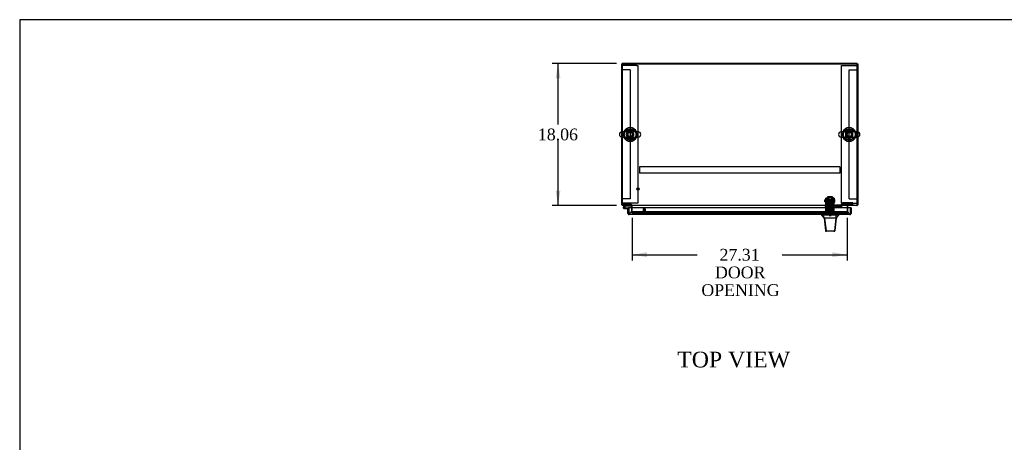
# Model space of a CAD drawing. Header units: inches. Extents: x 1 to 299, y -2 to 199.
# Tile 6 of 10: x 1 to 127, y 145 to 199. Entities that reach past the tile are written whole.
import ezdxf
from ezdxf.enums import TextEntityAlignment as Align
from ezdxf.lldxf.tags import DXFTag

# ---------------------------------------------------------------- set-up
doc = ezdxf.new("R2010")
doc.units = ezdxf.units.IN
doc.header["$MEASUREMENT"] = 0
for name, color, linetype in [('COM50677-2', 7, 'Continuous'), ('COM53964-1', 7, 'Continuous'), ('COM55523', 7, 'Continuous'), ('COM70216', 7, 'Continuous'), ('COM70220', 7, 'Continuous'), ('COM70763-3', 7, 'Continuous'), ('COM70764-2', 7, 'Continuous'), ('COM70838', 7, 'Continuous'), ('COM70839-3', 7, 'Continuous'), ('COM71202-3', 7, 'Continuous'), ('COM71203-2', 7, 'Continuous'), ('COM71205-2', 7, 'Continuous'), ('COM71206-5', 7, 'Continuous'), ('Default', 7, 'Continuous'), ('HAN86294', 7, 'Continuous'), ('HAN86294_NUT', 7, 'Continuous'), ('HAN86294_SCREW', 7, 'Continuous'), ('HAN86294_WASHER', 7, 'Continuous'), ('HAN_NUT', 7, 'Continuous'), ('NTS18024', 7, 'Continuous'), ('NTS18147', 7, 'Continuous'), ('ROL87452', 7, 'Continuous'), ('RVT17786', 7, 'Continuous'), ('RVT19000', 7, 'Continuous'), ('SCS86415', 7, 'Continuous'), ('SPC87322', 7, 'Continuous'), ('STD26122', 7, 'Continuous'), ('STD26258', 7, 'Continuous'), ('WAF25376', 7, 'Continuous'), ('WAF25377', 7, 'Continuous'), ('WAM254785', 7, 'Continuous'), ('WAM30038', 7, 'Continuous')]:
    doc.layers.add(name, color=color, linetype=linetype)
doc.styles.add('SEACAD_Times_New_Roman', font='times.ttf')
tags = doc.linetypes.add('HIDDEN2', pattern=[0.1875, 0.125, -0.0625]).pattern_tags.tags
tags[6:7] = [DXFTag(74, 4), DXFTag(75, 0), DXFTag(340, '0'), DXFTag(46, 0.0), DXFTag(50, 0.0), DXFTag(44, 0.0), DXFTag(45, 0.0)]
tags[4:5] = [DXFTag(74, 4), DXFTag(75, 0), DXFTag(340, '0'), DXFTag(46, 0.0), DXFTag(50, 0.0), DXFTag(44, 0.0), DXFTag(45, 0.0)]
doc.dimstyles.new('HAMMOND_(STH_-_300x200)', dxfattribs={"dimtxt": 1.5, "dimasz": 1.875, "dimexe": 0.75, "dimexo": 0.75, "dimgap": 0.375, "dimtad": 0, "dimtih": 1, "dimtoh": 1, "dimzin": 0, "dimdsep": 46, "dimtxsty": 'SEACAD_Times_New_Roman', "dimblk1": '_SE_FILLED', "dimblk2": '_SE_FILLED', "dimsah": 1, "dimcen": 0.75, "dimadec": 0, "dimazin": 0, "dimtfac": 0.8, "dimtofl": 0, "dimtmove": 0, "dimatfit": 3, "dimfxl": 1, "dimtolj": 1, "dimtzin": 0, "dimarcsym": 0})

# ---------------------------------------------------------------- blocks, each defined once
blk = doc.blocks.new('SE1')
at = {"layer": 'COM50677-2', "color": 7, "linetype": 'HIDDEN2'}
for p, q in [((78.17, 193.08), (77.99, 193.08)), ((79.8, 193.08), (78.17, 193.08)), ((79.8, 193.08), (79.99, 193.08)), ((79.99, 193.08), (79.99, 175.58)), ((105.86, 193.08), (106.04, 193.08)), ((105.86, 175.58), (105.86, 193.08)), ((106.04, 193.08), (107.67, 193.08)), ((107.67, 193.08), (107.86, 193.08)), ((78.17, 175.58), (77.99, 175.58)), ((79.8, 175.58), (78.17, 175.58)), ((79.99, 175.58), (79.8, 175.58)), ((106.04, 175.58), (105.86, 175.58)), ((106.04, 175.58), (107.67, 175.58)), ((107.67, 175.58), (107.86, 175.58))]:
    blk.add_line(p, q, dxfattribs=at)
at = {"layer": 'COM53964-1', "color": 7, "linetype": 'HIDDEN2'}
for p, q in [((78.13, 192.53), (77.99, 192.53)), ((78.85, 192.53), (78.13, 192.53)), ((78.99, 192.53), (78.85, 192.53)), ((78.99, 192.53), (78.99, 176.15)), ((106.86, 176.15), (106.86, 192.53)), ((106.86, 192.53), (107, 192.53)), ((107, 192.53), (107.72, 192.53)), ((107.72, 192.53), (107.86, 192.53)), ((78.13, 176.15), (77.99, 176.15)), ((78.85, 176.15), (78.13, 176.15)), ((78.99, 176.15), (78.85, 176.15)), ((106.86, 176.15), (107, 176.15)), ((107, 176.15), (107.72, 176.15)), ((107.72, 176.15), (107.86, 176.15))]:
    blk.add_line(p, q, dxfattribs=at)
at = {"layer": 'COM55523', "color": 7, "linetype": 'Continuous'}
for p, q in [((78.34, 175.3), (78.15, 175.11)), ((79.08, 175.26), (79.08, 175.3)), ((78.17, 175.04), (78.17, 175.01)), ((78.21, 175.09), (78.39, 175.26)), ((78.24, 175.09), (78.22, 175.09)), ((78.22, 174.96), (78.24, 174.96)), ((78.35, 174.91), (78.23, 174.91)), ((78.29, 175.01), (78.29, 175.04)), ((78.35, 175.03), (78.29, 175.03)), ((78.35, 174.97), (78.33, 174.97)), ((78.8, 174.97), (78.35, 174.97)), ((78.35, 174.97), (78.35, 174.91)), ((78.35, 174.91), (78.8, 174.91)), ((78.39, 175.26), (79.08, 175.26)), ((78.8, 174.91), (78.8, 174.91)), ((78.8, 174.43), (78.8, 174.43))]:
    blk.add_line(p, q, dxfattribs=at)
at = {"layer": 'COM55523', "color": 7, "linetype": 'HIDDEN2'}
for p, q in [((78.36, 175.32), (78.34, 175.3)), ((79.08, 175.3), (79.08, 175.32)), ((78.19, 175.07), (78.21, 175.09)), ((78.33, 174.97), (78.23, 174.97)), ((78.29, 175.03), (78.28, 175.03)), ((78.28, 175.02), (78.35, 175.02)), ((78.84, 174.97), (78.8, 174.97)), ((78.8, 174.43), (78.86, 174.43)), ((78.86, 174.43), (78.86, 174.95))]:
    blk.add_line(p, q, dxfattribs=at)
at = {"layer": 'COM55523', "color": 7, "linetype": 'Continuous'}
for centre, radius, start, end in [((78.23, 175.03), 0.117, 132.392, 0), ((78.22, 175.04), 0.05, 90, 180), ((78.22, 175.01), 0.05, 180, 270), ((78.24, 175.04), 0.05, 0, 90), ((78.24, 175.01), 0.05, 270, 0), ((78.23, 175.03), 0.117, 0, 72.9726)]:
    blk.add_arc(centre, radius, start, end, dxfattribs=at)
at = {"layer": 'COM55523', "color": 7, "linetype": 'HIDDEN2'}
for centre, radius, start, end in [((78.23, 175.03), 0.117, 72.9726, 132.392), ((78.23, 175.03), 0.055, 131.1959, 0), ((78.23, 175.03), 0.055, 0, 131.1959), ((78.84, 174.95), 0.025, 0, 90)]:
    blk.add_arc(centre, radius, start, end, dxfattribs=at)
at = {"layer": 'COM70216', "color": 7, "linetype": 'HIDDEN2'}
for p, q in [((105.67, 180.21), (80.17, 180.21)), ((80.17, 180.21), (80.17, 180.16)), ((80.17, 180.16), (80.17, 179.44)), ((80.17, 179.44), (80.17, 179.39)), ((105.67, 179.39), (80.17, 179.39)), ((105.67, 180.21), (105.67, 180.16)), ((105.67, 180.16), (105.67, 179.44)), ((105.67, 179.44), (105.67, 179.39))]:
    blk.add_line(p, q, dxfattribs=at)
at = {"layer": 'COM70220', "color": 7, "linetype": 'HIDDEN2'}
for p, q in [((79.44, 174.48), (79.19, 174.48)), ((106.34, 174.48), (79.44, 174.48)), ((106.59, 174.48), (106.34, 174.48))]:
    blk.add_line(p, q, dxfattribs=at)
for centre, start, end in [((79.19, 174.23), 90, 180), ((106.59, 174.23), 0, 90)]:
    blk.add_arc(centre, 0.25, start, end, dxfattribs=at)
at = {"layer": 'COM70763-3', "color": 7, "linetype": 'Continuous'}
for p, q in [((107.86, 193.36), (77.99, 193.36)), ((77.99, 193.36), (77.99, 193.3)), ((107.86, 193.36), (107.86, 193.3))]:
    blk.add_line(p, q, dxfattribs=at)
at = {"layer": 'COM70763-3', "color": 7, "linetype": 'HIDDEN2'}
blk.add_line((107.86, 193.26), (77.99, 193.26), dxfattribs=at)
at = {"layer": 'COM70764-2', "color": 7, "linetype": 'Continuous'}
for p, q in [((107.86, 193.3), (77.99, 193.3)), ((77.99, 193.3), (77.99, 184.66)), ((107.86, 184.66), (107.86, 193.3)), ((77.99, 184), (77.99, 175.44)), ((107.86, 175.44), (107.86, 184)), ((77.99, 175.44), (77.99, 175.3)), ((107.86, 175.3), (77.99, 175.3)), ((79.27, 175.3), (79.27, 175.25)), ((106.58, 175.25), (106.58, 175.3)), ((107.86, 175.3), (107.86, 175.44)), ((79.27, 175.01), (79.27, 175.25)), ((106.58, 175.25), (106.58, 175.01))]:
    blk.add_line(p, q, dxfattribs=at)
at = {"layer": 'COM70764-2', "color": 7, "linetype": 'HIDDEN2'}
for p, q in [((77.99, 184.66), (77.99, 184)), ((107.86, 184), (107.86, 184.66)), ((79.27, 174.47), (79.27, 175.01)), ((79.27, 174.43), (79.27, 174.47)), ((79.27, 174.33), (79.27, 174.43)), ((79.27, 174.43), (79.27, 174.43)), ((79.27, 174.33), (79.27, 174.33)), ((79.27, 174.33), (79.27, 174.33)), ((79.27, 174.33), (106.58, 174.33)), ((106.33, 174.47), (79.52, 174.47)), ((106.33, 174.37), (79.52, 174.37)), ((106.58, 175.01), (106.58, 174.47)), ((106.58, 174.47), (106.58, 174.43)), ((106.58, 174.43), (106.58, 174.43)), ((106.58, 174.43), (106.58, 174.33)), ((106.58, 174.33), (106.58, 174.33)), ((106.58, 174.33), (106.58, 174.33))]:
    blk.add_line(p, q, dxfattribs=at)
for centre in [(78.99, 184.33), (106.86, 184.33)]:
    blk.add_circle(centre, 0.375, dxfattribs=at)
for centre, major_axis, start_param, end_param in [((79.52, 174.42), (-0.25, 0), 4.712389, 6.211302), ((79.52, 174.33), (-0.25, 0), 4.712389, 6.211302), ((106.33, 174.42), (0.25, 0), 0.071883, 1.570796), ((106.33, 174.33), (0.25, 0), 0.071883, 1.570796)]:
    blk.add_ellipse(centre, major_axis=major_axis, ratio=0.173648, start_param=start_param, end_param=end_param, dxfattribs=at)
at = {"layer": 'COM70838', "color": 7, "linetype": 'HIDDEN2'}
for p, q in [((103.8, 175.21), (103.8, 175.34)), ((103.8, 175.34), (103.92, 175.34)), ((104.4, 175.34), (103.92, 175.34)), ((105, 175.34), (104.44, 175.34)), ((105, 175.34), (105.09, 175.34)), ((105.75, 175.34), (105.09, 175.34)), ((105.81, 175.21), (105.81, 175.35)), ((105.87, 175.43), (105.87, 175.46)), ((107.18, 175.63), (106.06, 175.63)), ((106.06, 175.5), (107.18, 175.5)), ((106.06, 175.5), (106.06, 175.4)), ((106.06, 175.4), (107.31, 175.4)), ((107.31, 175.61), (107.31, 175.48)), ((107.31, 175.4), (107.31, 175.48)), ((103.92, 175.21), (103.8, 175.21)), ((103.92, 175.21), (105, 175.21)), ((105.09, 175.21), (105, 175.21)), ((105.09, 175.21), (105.81, 175.21)), ((105.81, 175.21), (105.88, 175.21)), ((105.94, 175.27), (105.94, 175.27))]:
    blk.add_line(p, q, dxfattribs=at)
for centre, radius, start, end in [((105.75, 175.46), 0.117, 270, 298.0398), ((105.75, 175.46), 0.117, 298.0398, 0), ((106.06, 175.43), 0.193, 90, 180), ((106.06, 175.27), 0.125, 90, 180), ((105.88, 175.27), 0.06, 270, 0)]:
    blk.add_arc(centre, radius, start, end, dxfattribs=at)
for centre, major_axis, start_param, end_param in [((107.18, 175.61), (-0.125, 0), 3.141593, 4.712389), ((107.18, 175.48), (0.125, 0), 0, 1.570796)]:
    blk.add_ellipse(centre, major_axis=major_axis, ratio=0.145455, start_param=start_param, end_param=end_param, dxfattribs=at)
at = {"layer": 'COM70839-3', "color": 7, "linetype": 'HIDDEN2'}
for p, q in [((103.89, 176.15), (103.89, 176.22)), ((103.96, 176.22), (103.89, 176.22)), ((103.89, 176.15), (103.89, 175.89)), ((103.89, 175.72), (103.89, 175.89)), ((103.89, 174.59), (103.89, 175.72)), ((103.96, 176.22), (103.96, 176.15)), ((103.96, 175.89), (103.96, 176.15)), ((104.88, 175.9), (103.96, 175.9)), ((103.96, 175.89), (103.96, 175.72)), ((103.96, 175.84), (104.88, 175.84)), ((103.96, 174.59), (103.96, 175.72)), ((104.88, 176.15), (104.88, 176.22)), ((104.95, 176.22), (104.88, 176.22)), ((104.88, 176.15), (104.88, 175.89)), ((104.88, 175.72), (104.88, 175.89)), ((104.88, 174.59), (104.88, 175.72)), ((104.95, 176.22), (104.95, 176.15)), ((104.95, 175.89), (104.95, 176.15)), ((104.95, 175.89), (104.95, 175.72)), ((104.95, 174.59), (104.95, 175.72)), ((103.89, 174.58), (103.89, 174.59)), ((103.96, 174.58), (103.89, 174.58)), ((104.88, 175.05), (103.96, 175.05)), ((103.96, 174.59), (103.96, 174.58)), ((104.88, 174.58), (104.88, 174.59)), ((104.95, 174.58), (104.88, 174.58)), ((104.95, 174.59), (104.95, 174.58))]:
    blk.add_line(p, q, dxfattribs=at)
at = {"layer": 'COM71202-3', "color": 7, "linetype": 'Continuous'}
for p, q in [((78.7, 174.91), (78.8, 174.91)), ((78.7, 174.28), (78.7, 174.91)), ((78.8, 174.22), (78.76, 174.17)), ((106.98, 175.01), (78.8, 175.01)), ((78.8, 175.01), (78.8, 174.28)), ((78.8, 174.28), (78.8, 174.91)), ((78.8, 174.28), (78.8, 174.28)), ((78.8, 174.28), (78.8, 174.17)), ((78.8, 174.28), (78.8, 174.22)), ((106.94, 174.14), (78.85, 174.14)), ((78.85, 174.14), (78.85, 174.14)), ((78.85, 174.14), (78.85, 174.14)), ((78.85, 174.14), (78.85, 174.14)), ((106.94, 174.14), (106.94, 174.14)), ((106.94, 174.14), (106.94, 174.14)), ((106.98, 175.01), (106.98, 174.28)), ((107.08, 175.01), (106.98, 175.01)), ((106.98, 175.01), (106.98, 174.28)), ((106.98, 174.28), (106.98, 174.28)), ((106.98, 174.28), (106.98, 174.17)), ((106.98, 174.22), (106.98, 174.28)), ((106.98, 174.22), (107.02, 174.17)), ((107.08, 175.01), (107.08, 174.28))]:
    blk.add_line(p, q, dxfattribs=at)
for centre, start, end in [((78.85, 174.28), 180, 232.4964), ((78.85, 174.28), 232.4964, 269.8439), ((78.85, 174.28), 269.9238, 270), ((106.94, 174.28), 270.1561, 307.5036), ((106.94, 174.28), 270, 270.0762), ((106.94, 174.28), 307.5036, 0)]:
    blk.add_arc(centre, 0.143, start, end, dxfattribs=at)
for points in [[(78.8, 174.17), (78.81, 174.16), (78.81, 174.15), (78.83, 174.14), (78.83, 174.14), (78.84, 174.14), (78.84, 174.14), (78.85, 174.14)], [(106.98, 174.17), (106.98, 174.16), (106.97, 174.15), (106.96, 174.14), (106.95, 174.14), (106.94, 174.14), (106.94, 174.14), (106.94, 174.14)]]:
    blk.add_open_spline(points, degree=3, knots=[0, 0, 0, 0, 0.5, 0.5, 0.75, 0.75, 1, 1, 1, 1], dxfattribs=at)
at = {"layer": 'COM71203-2', "color": 7, "linetype": 'Continuous'}
for p, q in [((77.89, 193.32), (77.89, 184.66)), ((77.89, 193.32), (77.99, 193.32)), ((77.99, 193.32), (77.99, 193.3)), ((77.89, 184.01), (77.89, 175.42)), ((77.89, 175.42), (77.99, 175.42)), ((79.17, 175.28), (79.17, 175.01))]:
    blk.add_line(p, q, dxfattribs=at)
at = {"layer": 'COM71203-2', "color": 7, "linetype": 'HIDDEN2'}
for p, q in [((77.89, 184.66), (77.89, 184.01)), ((79.12, 175.42), (78.04, 175.42)), ((79.12, 175.32), (78.04, 175.32)), ((79.17, 175.01), (79.17, 174.36)), ((79.27, 174.36), (79.17, 174.36))]:
    blk.add_line(p, q, dxfattribs=at)
at = {"layer": 'COM71203-2', "color": 7, "linetype": 'Continuous'}
for centre, radius, start, end in [((78.04, 175.47), 0.143, 199.6129, 250.3871), ((79.12, 175.28), 0.048, 0, 28.631), ((79.12, 175.28), 0.143, 0, 9.2556)]:
    blk.add_arc(centre, radius, start, end, dxfattribs=at)
at = {"layer": 'COM71203-2', "color": 7, "linetype": 'HIDDEN2'}
for centre, radius, start, end in [((78.04, 175.47), 0.048, 180, 270), ((78.04, 175.47), 0.143, 250.3871, 270), ((79.12, 175.28), 0.143, 9.2556, 90), ((79.12, 175.28), 0.048, 28.631, 90)]:
    blk.add_arc(centre, radius, start, end, dxfattribs=at)
at = {"layer": 'COM71205-2', "color": 7, "linetype": 'HIDDEN2'}
blk.add_line((79.27, 174.33), (106.58, 174.33), dxfattribs=at)
at = {"layer": 'COM71206-5', "color": 7, "linetype": 'Continuous'}
for p, q in [((107.86, 193.3), (107.95, 193.3)), ((107.95, 193.3), (107.95, 184.66)), ((107.95, 184.01), (107.95, 175.39)), ((107.86, 175.39), (107.95, 175.39)), ((106.67, 175.01), (106.67, 175.25))]:
    blk.add_line(p, q, dxfattribs=at)
at = {"layer": 'COM71206-5', "color": 7, "linetype": 'HIDDEN2'}
for p, q in [((107.95, 184.66), (107.95, 184.01)), ((106.58, 174.33), (106.67, 174.33)), ((106.67, 174.33), (106.67, 175.01))]:
    blk.add_line(p, q, dxfattribs=at)
at = {"layer": 'COM71206-5', "color": 7, "linetype": 'Continuous'}
for centre, radius, start, end in [((106.72, 175.25), 0.143, 160.3871, 180), ((106.72, 175.25), 0.048, 90, 180), ((107.81, 175.44), 0.143, 289.6129, 340.3871)]:
    blk.add_arc(centre, radius, start, end, dxfattribs=at)
at = {"layer": 'COM71206-5', "color": 7, "linetype": 'HIDDEN2'}
for centre, radius, start, end in [((106.72, 175.25), 0.143, 90, 160.3871), ((107.81, 175.44), 0.048, 270, 0), ((107.81, 175.44), 0.143, 270, 289.6129)]:
    blk.add_arc(centre, radius, start, end, dxfattribs=at)
at = {"layer": 'HAN86294', "color": 7, "linetype": 'HIDDEN2'}
for p, q in [((104.29, 176.33), (104.26, 176.3)), ((104.26, 176.3), (104.58, 176.3)), ((104.26, 176.3), (104.26, 175.34)), ((104.55, 176.33), (104.29, 176.33)), ((104.58, 176.3), (104.55, 176.33)), ((104.58, 175.34), (104.58, 176.3)), ((104.03, 174.84), (104.22, 174.84)), ((104.03, 174.84), (104.03, 174.14)), ((104.22, 174.84), (104.62, 174.84)), ((104.22, 174.84), (104.22, 174.14)), ((104.26, 174.96), (104.26, 174.84)), ((104.26, 174.96), (104.42, 174.96)), ((104.42, 174.96), (104.58, 174.96)), ((104.58, 174.96), (104.58, 174.84)), ((104.62, 174.84), (104.82, 174.84)), ((104.62, 174.84), (104.62, 174.14)), ((104.82, 174.84), (104.82, 174.14))]:
    blk.add_line(p, q, dxfattribs=at)
at = {"layer": 'HAN86294', "color": 7, "linetype": 'Continuous'}
for p, q in [((103.33, 174.14), (103.33, 174.05)), ((103.33, 174.06), (103.41, 174.06)), ((103.43, 174.06), (103.71, 173.7)), ((103.52, 174.06), (103.45, 174.06)), ((105.14, 174.06), (103.52, 174.06)), ((105.32, 174.06), (105.14, 174.06)), ((105.4, 174.06), (105.32, 174.06)), ((105.4, 174.06), (105.51, 174.06)), ((105.51, 174.05), (105.51, 174.14)), ((103.63, 173.7), (103.65, 173.7)), ((103.71, 173.7), (103.65, 173.7)), ((103.76, 173.7), (103.71, 173.7)), ((103.71, 173.7), (103.93, 172.06)), ((103.85, 173.7), (103.76, 173.7)), ((105.13, 173.7), (103.85, 173.7)), ((105.13, 173.7), (104.96, 172.07)), ((105.16, 173.7), (105.13, 173.7)), ((105.17, 173.7), (105.16, 173.7)), ((105.18, 173.7), (105.17, 173.7)), ((105.18, 173.7), (105.21, 173.7)), ((103.82, 172.08), (103.82, 172.08)), ((103.98, 172.02), (103.88, 172.02)), ((104.91, 172.02), (103.98, 172.02)), ((104.97, 172.02), (104.91, 172.02)), ((105.03, 172.08), (105.03, 172.08))]:
    blk.add_line(p, q, dxfattribs=at)
for centre, radius, start, end in [((99.54, 170.42), 5.25, 38.6173, 43.7666), ((117.63, 163.51), 16.06, 138.9673, 140.6254), ((43.17, 179.75), 62.32, 353.4784, 354.4341), ((103.88, 172.08), 0.06, 185.9929, 270.0075), ((104.91, 172.08), 0.0554, 272.131, 348.8293), ((104.97, 172.08), 0.06, 269.9911, 354.4242)]:
    blk.add_arc(centre, radius, start, end, dxfattribs=at)
for points in [[(105.14, 174.06), (105.14, 173.94), (105.13, 173.82), (105.13, 173.7)], [(103.65, 173.7), (103.7, 173.16), (103.76, 172.62), (103.82, 172.08)], [(105.18, 173.7), (105.13, 173.16), (105.08, 172.62), (105.03, 172.08)]]:
    blk.add_open_spline(points, degree=3, dxfattribs=at)
blk.add_open_spline([(103.93, 172.06), (103.93, 172.05), (103.94, 172.04), (103.96, 172.03), (103.97, 172.02), (103.98, 172.02)], degree=3, knots=[0, 0, 0, 0, 0.5, 0.5, 1, 1, 1, 1], dxfattribs=at)
at = {"layer": 'HAN86294_NUT', "color": 7, "linetype": 'HIDDEN2'}
for p, q in [((104.09, 175.93), (104.09, 175.88)), ((104.09, 175.88), (104.26, 175.88)), ((104.09, 175.88), (104.09, 175.56)), ((104.09, 175.56), (104.42, 175.56)), ((104.72, 175.96), (104.12, 175.96)), ((104.26, 175.88), (104.42, 175.88)), ((104.42, 175.88), (104.59, 175.88)), ((104.42, 175.88), (104.42, 175.56)), ((104.42, 175.56), (104.75, 175.56)), ((104.59, 175.88), (104.75, 175.88)), ((104.75, 175.88), (104.75, 175.93)), ((104.75, 175.88), (104.75, 175.56))]:
    blk.add_line(p, q, dxfattribs=at)
for centre, start, end in [((104.12, 175.93), 90, 180), ((104.72, 175.93), 0, 90)]:
    blk.add_arc(centre, 0.03, start, end, dxfattribs=at)
at = {"layer": 'HAN86294_SCREW', "color": 7, "linetype": 'HIDDEN2'}
for p, q in [((104.16, 174.45), (104.68, 174.45)), ((104.16, 174.45), (104.16, 174.38)), ((104.16, 174.38), (104.68, 174.38)), ((104.31, 174.59), (104.2, 174.59)), ((104.2, 174.59), (104.2, 174.45)), ((104.53, 174.59), (104.31, 174.59)), ((104.31, 174.59), (104.31, 174.45)), ((104.31, 174.38), (104.31, 174.01)), ((104.64, 174.59), (104.53, 174.59)), ((104.53, 174.59), (104.53, 174.45)), ((104.54, 174.01), (104.54, 174.38)), ((104.64, 174.59), (104.64, 174.45)), ((104.68, 174.38), (104.68, 174.45)), ((104.31, 174.01), (104.54, 174.01))]:
    blk.add_line(p, q, dxfattribs=at)
at = {"layer": 'HAN86294_WASHER', "color": 7, "linetype": 'HIDDEN2'}
for p, q in [((104.73, 174.35), (104.11, 174.35)), ((104.11, 174.35), (104.11, 174.29)), ((104.73, 174.29), (104.11, 174.29)), ((104.73, 174.29), (104.11, 174.29)), ((104.11, 174.29), (104.11, 174.23)), ((104.73, 174.29), (104.73, 174.35)), ((104.73, 174.23), (104.73, 174.29))]:
    blk.add_line(p, q, dxfattribs=at)
at = {"layer": 'HAN_NUT', "color": 7, "linetype": 'HIDDEN2'}
for p, q in [((104.12, 174.45), (103.81, 174.45)), ((103.81, 174.23), (103.81, 174.45)), ((104.73, 174.45), (104.12, 174.45)), ((104.12, 174.23), (104.12, 174.45)), ((105.03, 174.45), (104.73, 174.45)), ((104.73, 174.23), (104.73, 174.45)), ((105.03, 174.23), (105.03, 174.45))]:
    blk.add_line(p, q, dxfattribs=at)
at = {"layer": 'NTS18024', "color": 7, "linetype": 'HIDDEN2'}
for p, q in [((78.72, 184.8), (78.45, 184.33)), ((78.45, 184.33), (78.72, 183.87)), ((79.25, 184.8), (78.72, 184.8)), ((79.52, 184.34), (79.25, 184.8)), ((79.25, 183.87), (79.52, 184.34)), ((106.85, 184.87), (106.39, 184.59)), ((106.39, 184.59), (106.39, 184.07)), ((106.39, 184.07), (106.86, 183.8)), ((107.32, 184.59), (106.85, 184.87)), ((106.86, 183.8), (107.32, 184.07)), ((107.32, 184.07), (107.32, 184.59)), ((78.72, 183.87), (79.25, 183.87))]:
    blk.add_line(p, q, dxfattribs=at)
for centre in [(78.99, 184.33), (106.86, 184.33)]:
    blk.add_circle(centre, 0.263, dxfattribs=at)
at = {"layer": 'NTS18147', "color": 7, "linetype": 'HIDDEN2'}
for p, q in [((103.96, 175.18), (103.96, 175.24)), ((104.02, 175.24), (103.96, 175.24)), ((103.96, 175.24), (103.96, 175.24)), ((104.02, 175.24), (103.96, 175.24)), ((104.03, 175.18), (103.96, 175.18)), ((103.96, 175.18), (103.96, 175.12)), ((104.03, 175.18), (103.96, 175.18)), ((103.96, 175.12), (104.03, 175.12)), ((103.96, 175.12), (104.03, 175.12)), ((104.02, 175.18), (104.02, 175.24)), ((104.02, 175.24), (104.02, 175.24)), ((104.03, 175.12), (104.03, 175.18)), ((104.03, 175.18), (104.03, 175.18)), ((104.03, 175.12), (104.35, 175.12)), ((104.03, 175.12), (104.35, 175.12)), ((104.22, 175.24), (104.19, 175.24)), ((104.22, 175.24), (104.19, 175.24)), ((104.2, 175.12), (104.2, 174.68)), ((104.2, 175.12), (104.2, 175.12)), ((104.64, 174.68), (104.2, 174.68)), ((104.64, 174.68), (104.2, 174.68)), ((104.49, 175.18), (104.35, 175.18)), ((104.35, 175.18), (104.35, 175.12)), ((104.49, 175.18), (104.35, 175.18)), ((104.35, 175.18), (104.35, 175.18)), ((104.35, 175.12), (104.49, 175.12)), ((104.35, 175.12), (104.49, 175.12)), ((104.49, 175.12), (104.49, 175.18)), ((104.49, 175.18), (104.49, 175.18)), ((104.49, 175.12), (104.82, 175.12)), ((104.49, 175.12), (104.82, 175.12)), ((104.65, 175.24), (104.62, 175.24)), ((104.65, 175.24), (104.62, 175.24)), ((104.64, 174.68), (104.64, 175.12)), ((104.64, 175.12), (104.64, 175.12)), ((104.82, 175.18), (104.82, 175.24)), ((104.88, 175.24), (104.82, 175.24)), ((104.82, 175.24), (104.82, 175.24)), ((104.88, 175.24), (104.82, 175.24)), ((104.88, 175.18), (104.82, 175.18)), ((104.82, 175.18), (104.82, 175.12)), ((104.88, 175.18), (104.82, 175.18)), ((104.82, 175.18), (104.82, 175.18)), ((104.82, 175.12), (104.88, 175.12)), ((104.82, 175.12), (104.88, 175.12)), ((104.88, 175.18), (104.88, 175.24)), ((104.88, 175.24), (104.88, 175.24)), ((104.88, 175.12), (104.88, 175.18))]:
    blk.add_line(p, q, dxfattribs=at)
for centre, start_param, end_param in [((104.19, 174.93), 2.506883, 3.776302), ((104.19, 174.93), 2.506883, 3.776302), ((104.22, 174.93), 2.506883, 3.141593), ((104.22, 174.93), 2.506883, 3.141593), ((104.62, 174.93), 3.141593, 3.776302), ((104.62, 174.93), 3.141593, 3.776302), ((104.65, 174.93), 2.506883, 3.776302), ((104.65, 174.93), 2.506883, 3.776302)]:
    blk.add_ellipse(centre, major_axis=(0, -0.318), ratio=0.866025, start_param=start_param, end_param=end_param, dxfattribs=at)
at = {"layer": 'ROL87452', "color": 7, "linetype": 'HIDDEN2'}
for p, q in [((104.11, 176.39), (104.11, 175.39)), ((104.73, 176.39), (104.11, 176.39)), ((104.73, 176.39), (104.73, 175.39))]:
    blk.add_line(p, q, dxfattribs=at)
at = {"layer": 'RVT17786', "color": 7, "linetype": 'HIDDEN2'}
for p, q in [((103.74, 175.77), (103.74, 176.02)), ((104.95, 176.02), (103.74, 176.02)), ((103.74, 175.77), (104.95, 175.77))]:
    blk.add_line(p, q, dxfattribs=at)
blk.add_arc((104.72, 175.89), 0.318, 317.1291, 42.8709, dxfattribs=at)
at = {"layer": 'RVT19000', "color": 7, "linetype": 'HIDDEN2'}
for p, q in [((104.73, 175.45), (104.11, 175.45)), ((104.11, 175.39), (104.11, 175.34)), ((104.23, 175.34), (104.23, 175.21)), ((104.44, 175.34), (104.4, 175.34)), ((104.62, 175.21), (104.62, 175.34)), ((104.73, 175.34), (104.73, 175.39)), ((104.28, 175.21), (104.28, 175)), ((104.56, 175), (104.28, 175)), ((104.56, 175), (104.56, 175.21))]:
    blk.add_line(p, q, dxfattribs=at)
at = {"layer": 'SCS86415', "color": 7, "linetype": 'Continuous'}
for p, q in [((80.02, 184.66), (77.95, 184.66)), ((107.89, 184.66), (105.82, 184.66)), ((77.95, 184), (80.02, 184)), ((105.82, 184), (107.89, 184))]:
    blk.add_line(p, q, dxfattribs=at)
for centre, radius, start, end in [((77.95, 184.33), 0.331, 90, 270), ((78.99, 184.33), 0.625, 32.0055, 147.9945), ((80.02, 184.33), 0.331, 270, 90), ((105.82, 184.33), 0.331, 90, 270), ((106.86, 184.33), 0.625, 32.0055, 147.9945), ((107.89, 184.33), 0.331, 270, 90), ((78.99, 184.33), 0.625, 212.0055, 327.9945), ((106.86, 184.33), 0.625, 212.0055, 327.9945)]:
    blk.add_arc(centre, radius, start, end, dxfattribs=at)
at = {"layer": 'SPC87322', "color": 7, "linetype": 'HIDDEN2'}
for p, q in [((104.18, 175.34), (104.18, 175.21)), ((104.19, 175.34), (104.19, 175.21)), ((104.65, 175.34), (104.65, 175.21)), ((104.66, 175.34), (104.66, 175.21)), ((104.03, 175.21), (104.03, 174.84)), ((104.81, 174.84), (104.81, 175.21))]:
    blk.add_line(p, q, dxfattribs=at)
at = {"layer": 'STD26122', "color": 7, "linetype": 'HIDDEN2'}
for p, q in [((104.27, 175.23), (104.24, 175.2)), ((104.24, 175.2), (104.61, 175.2)), ((104.24, 175.2), (104.24, 174.23)), ((104.57, 175.23), (104.27, 175.23)), ((104.61, 175.2), (104.57, 175.23)), ((104.61, 174.23), (104.61, 175.2))]:
    blk.add_line(p, q, dxfattribs=at)
at = {"layer": 'STD26258', "color": 7, "linetype": 'HIDDEN2'}
for p, q in [((80.64, 174.26), (80.96, 174.26)), ((80.64, 174.26), (80.64, 174.23)), ((80.67, 174.86), (80.92, 174.86)), ((80.67, 174.86), (80.67, 174.26)), ((80.7, 174.86), (80.7, 174.26)), ((80.89, 174.86), (80.89, 174.26)), ((80.92, 174.26), (80.92, 174.86)), ((80.96, 174.23), (80.96, 174.26))]:
    blk.add_line(p, q, dxfattribs=at)
for radius in [0.156, 0.125]:
    blk.add_circle((79.99, 177.39), radius, dxfattribs=at)
at = {"layer": 'WAF25376', "color": 7, "linetype": 'HIDDEN2'}
for p, q in [((103.99, 176.21), (103.99, 175.58)), ((104.09, 176.21), (103.99, 176.21)), ((103.99, 175.58), (104.09, 175.58)), ((104.09, 176.21), (104.09, 175.58)), ((104.76, 175.58), (104.76, 176.21)), ((104.86, 176.21), (104.76, 176.21)), ((104.76, 175.58), (104.86, 175.58)), ((104.86, 175.58), (104.86, 176.21))]:
    blk.add_line(p, q, dxfattribs=at)
at = {"layer": 'WAF25377', "color": 7, "linetype": 'HIDDEN2'}
for centre in [(78.99, 184.33), (106.86, 184.33)]:
    blk.add_circle(centre, 0.34, dxfattribs=at)
for centre, start, end in [((78.99, 184.33), 157.7548, 202.2452), ((78.99, 184.33), 0, 22.2452), ((78.99, 184.33), 337.7548, 0), ((106.86, 184.33), 157.7548, 202.2452), ((106.86, 184.33), 0, 22.2452), ((106.86, 184.33), 337.7548, 0)]:
    blk.add_arc(centre, 0.875, start, end, dxfattribs=at)
at = {"layer": 'WAF25377', "color": 7, "linetype": 'Continuous'}
for centre, start, end in [((78.99, 184.33), 22.2452, 157.7548), ((106.86, 184.33), 22.2452, 157.7548), ((78.99, 184.33), 202.2452, 337.7548), ((106.86, 184.33), 202.2452, 337.7548)]:
    blk.add_arc(centre, 0.875, start, end, dxfattribs=at)
at = {"layer": 'WAM254785', "color": 7, "linetype": 'HIDDEN2'}
for centre, radius in [((78.99, 184.33), 0.75), ((78.99, 184.33), 0.312), ((106.86, 184.33), 0.75), ((106.86, 184.33), 0.312)]:
    blk.add_circle(centre, radius, dxfattribs=at)
at = {"layer": 'WAM30038', "color": 7, "linetype": 'HIDDEN2'}
for p, q in [((104.05, 174.99), (104.8, 174.99)), ((104.05, 174.99), (104.05, 174.99)), ((104.05, 174.99), (104.8, 174.99)), ((104.05, 174.99), (104.05, 174.97)), ((104.05, 174.97), (104.8, 174.97)), ((104.05, 174.97), (104.8, 174.97)), ((104.25, 174.91), (104.19, 174.91)), ((104.25, 174.91), (104.19, 174.91)), ((104.22, 174.95), (104.25, 174.91)), ((104.22, 174.95), (104.25, 174.91)), ((104.26, 174.92), (104.24, 174.96)), ((104.26, 174.92), (104.24, 174.96)), ((104.27, 174.91), (104.24, 174.95)), ((104.27, 174.91), (104.24, 174.95)), ((104.25, 174.91), (104.26, 174.92)), ((104.25, 174.91), (104.26, 174.92)), ((104.4, 174.91), (104.27, 174.91)), ((104.4, 174.91), (104.27, 174.91)), ((104.4, 174.95), (104.4, 174.91)), ((104.44, 174.91), (104.44, 174.95)), ((104.57, 174.91), (104.44, 174.91)), ((104.57, 174.91), (104.44, 174.91)), ((104.6, 174.95), (104.57, 174.91)), ((104.6, 174.95), (104.57, 174.91)), ((104.61, 174.96), (104.58, 174.92)), ((104.61, 174.96), (104.58, 174.92)), ((104.58, 174.92), (104.6, 174.91)), ((104.58, 174.92), (104.6, 174.91)), ((104.6, 174.91), (104.62, 174.95)), ((104.6, 174.91), (104.62, 174.95)), ((104.65, 174.91), (104.6, 174.91)), ((104.65, 174.91), (104.6, 174.91)), ((104.8, 174.99), (104.8, 174.99)), ((104.8, 174.97), (104.8, 174.99))]:
    blk.add_line(p, q, dxfattribs=at)
for centre, radius, start, end in [((103.52, 174.39), 0.85, 41.7058, 43.4493), ((104.42, 174.95), 0.0181, 91.7718, 183.073), ((104.42, 174.95), 0.0182, 357.1609, 87.9942), ((105.33, 174.38), 0.854, 136.5547, 138.2901)]:
    blk.add_arc(centre, radius, start, end, dxfattribs=at)
for points, knots in [([(104.19, 174.91), (104.18, 174.92), (104.17, 174.93), (104.16, 174.94), (104.16, 174.95), (104.16, 174.95), (104.15, 174.95)], [0, 0, 0, 0, 0.858552, 0.858552, 0.858552, 1, 1, 1, 1]), ([(104.21, 174.96), (104.21, 174.96), (104.21, 174.96), (104.22, 174.96), (104.22, 174.96), (104.22, 174.95)], [0.4389304, 0.4389304, 0.4389304, 0.4389304, 0.5, 0.5, 1, 1, 1, 1]), ([(104.24, 174.95), (104.24, 174.95), (104.24, 174.96), (104.24, 174.96), (104.24, 174.96), (104.23, 174.97), (104.23, 174.97), (104.22, 174.97), (104.22, 174.97), (104.22, 174.97)], [0, 0, 0, 0, 0.25, 0.25, 0.5, 0.5, 0.75, 0.75, 1, 1, 1, 1]), ([(104.62, 174.97), (104.62, 174.97), (104.62, 174.97), (104.61, 174.97), (104.61, 174.97), (104.61, 174.96), (104.6, 174.96), (104.6, 174.95)], [0, 0, 0, 0, 0.25, 0.25, 0.5, 0.5, 1, 1, 1, 1]), ([(104.62, 174.95), (104.63, 174.95), (104.63, 174.96), (104.63, 174.96), (104.63, 174.96), (104.63, 174.96), (104.63, 174.96), (104.63, 174.96)], [0, 0, 0, 0, 0.25, 0.25, 0.5, 0.5, 0.5626015, 0.5626015, 0.5626015, 0.5626015]), ([(104.69, 174.95), (104.69, 174.95), (104.69, 174.95), (104.68, 174.94), (104.67, 174.93), (104.66, 174.92), (104.65, 174.91)], [0, 0, 0, 0, 0.141448, 0.141448, 0.141448, 1, 1, 1, 1])]:
    blk.add_open_spline(points, degree=3, knots=knots, dxfattribs=at)
blk = doc.blocks.new('DMBLK4856')
at = {"layer": 'Default', "linetype": 'Continuous'}
for points in [[(81.14, 168.72), (81.14, 169.35), (79.27, 169.03)], [(104.7, 168.72), (106.58, 169.03), (104.7, 169.35)]]:
    blk.add_hatch(color=7, dxfattribs=at).paths.add_polyline_path(points)
at = {"layer": 'Default', "color": 7, "linetype": 'Continuous'}
for p, q in [((79.27, 173.72), (79.27, 168.28)), ((106.58, 173.72), (106.58, 168.28)), ((79.27, 169.03), (87.53, 169.03)), ((98.32, 169.03), (106.58, 169.03))]:
    blk.add_line(p, q, dxfattribs=at)
at = {"layer": 'Default', "color": 7, "linetype": 'Continuous', "style": 'SEACAD_Times_New_Roman'}
for s, p in [('27.31', (90.36, 169.78)), ('DOOR', (89.78, 167.53)), ('OPENING', (88.05, 165.28))]:
    blk.add_text(s, height=1.5, dxfattribs=at).set_placement(p, align=Align.TOP_LEFT)
blk = doc.blocks.new('_SE_FILLED')
at = {"color": 0}
blk.add_line((0, 0), (-1, 0), dxfattribs=at)
blk.add_solid([(0, 0), (-1, -0.1665), (-1, 0.1665), (0, 0)], dxfattribs=at)
blk = doc.blocks.new('DMBLK4866')
at = {"layer": 'Default', "linetype": 'Continuous'}
for points in [[(69.51, 191.48), (70.13, 191.48), (69.82, 193.36)], [(69.51, 177.17), (69.82, 175.3), (70.13, 177.17)]]:
    blk.add_hatch(color=7, dxfattribs=at).paths.add_polyline_path(points)
at = {"layer": 'Default', "color": 7, "linetype": 'Continuous'}
for p, q in [((77.24, 193.36), (69.07, 193.36)), ((69.82, 185.6), (69.82, 193.36)), ((69.82, 175.3), (69.82, 183.58)), ((77.24, 175.3), (69.07, 175.3))]:
    blk.add_line(p, q, dxfattribs=at)
at = {"layer": 'Default', "color": 7, "linetype": 'Continuous', "style": 'SEACAD_Times_New_Roman'}
blk.add_text('18.06', height=1.5, dxfattribs=at).set_placement((67.26, 185.08), align=Align.TOP_LEFT)
blk = doc.blocks.new('BORDER')
at = {"layer": 'Default', "color": 7, "linetype": 'Continuous'}
for p, q in [((0, 27.86), (-41.86, 27.86)), ((-41.86, 27.86), (-41.86, 0))]:
    blk.add_line(p, q, dxfattribs=at)

msp = doc.modelspace()

# ---------------------------------------------------------------- block references
at = {"layer": 'Default', "color": 7, "xscale": 7.12, "yscale": 7.12, "zscale": 7.12}
msp.add_blockref('BORDER', (299.411, 0.564), dxfattribs=at)
at = {"layer": 'Default'}
msp.add_blockref('SE1', (0, 0), dxfattribs=at)

# ---------------------------------------------------------------- texts
at = {"layer": 'Default', "color": 7, "linetype": 'Continuous', "style": 'SEACAD_Times_New_Roman'}
msp.add_text('TOP VIEW', height=2, dxfattribs=at).set_placement((84.986, 156.697), align=Align.TOP_LEFT)

# ---------------------------------------------------------------- dimensions: what is measured, and where the dimension line sits
at = {"layer": 'Default', "color": 7, "linetype": 'Continuous'}
for base, p1, p2, angle, text, picture, middle in [((69.821, 175.299), (77.987, 175.299), (77.987, 193.359), 90, '\\A1;<>', 'DMBLK4866', (69.821, 184.329)), ((79.267, 169.033), (79.267, 174.475), (106.577, 174.475), 0, '\\A1;<>\\PDOOR\\XOPENING', 'DMBLK4856', (92.922, 169.033))]:
    dim = msp.add_linear_dim(base=base, p1=p1, p2=p2, angle=angle, text=text, dimstyle='HAMMOND_(STH_-_300x200)', dxfattribs=at)
    dim.commit()
    dim.dimension.update_dxf_attribs({"geometry": picture, "text_midpoint": middle, "dimtype": 161})

doc.saveas('drawing.dxf')
